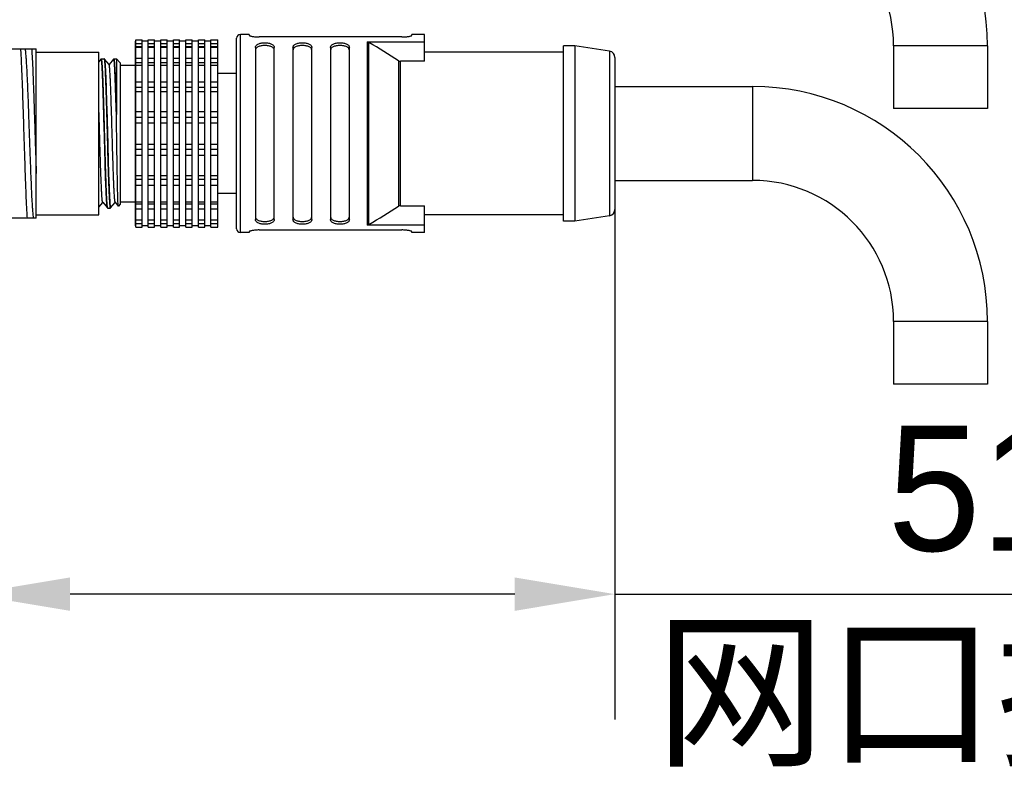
# Model space of a CAD drawing. Header units: millimetres. Extents: x 2664 to 2824, y 868 to 1048.
# Tile 5 of 10: x 2790 to 2810, y 933 to 948. Entities that reach past the tile are written whole.
import ezdxf

# ---------------------------------------------------------------- set-up
doc = ezdxf.new("R2010")
doc.units = ezdxf.units.MM
doc.header["$LTSCALE"] = 46.255
doc.header["$PDMODE"] = 3
doc.header["$PDSIZE"] = 8
doc.layers.get('0').update_dxf_attribs({"linetype": 'CONTINUOUS'})
doc.layers.get('Defpoints').update_dxf_attribs({"linetype": 'CONTINUOUS'})
doc.layers.add('00_COMPONENTS', color=7, linetype='CONTINUOUS')
doc.layers.add('51__DRAFT_DIMS', color=7, linetype='CONTINUOUS')
doc.styles.get("Standard").update_dxf_attribs({"font": '兰亭黑 GBK.TTF', "height": 2.5})
doc.dimstyles.new('DIMSTYLE_2', dxfattribs={"dimtxt": 3, "dimasz": 2, "dimexe": 2.5, "dimexo": 0.5, "dimgap": 0.75, "dimtad": 1, "dimlfac": 4, "dimdsep": 46, "dimtxsty": 'STANDARD', "dimblk": '_FILLED', "dimblk1": '_FILLED', "dimblk2": '_FILLED', "dimcen": 0.09, "dimclrd": 8, "dimclre": 8, "dimclrt": 256, "dimazin": 2, "dimtp": 0.2, "dimtm": 0.2, "dimtfac": 1, "dimtofl": 0, "dimtmove": 0, "dimatfit": 3, "dimldrblk": '_FILLED', "dimfxl": 1, "dimtolj": 1, "dimarcsym": 0})

# ---------------------------------------------------------------- blocks, each defined once
blk = doc.blocks.new('_FILLED')
at = {"color": 0, "linetype": 'ByBlock'}
blk.add_solid([(0, 0), (-1, 0.1667), (-1, -0.1667)], dxfattribs=at)
blk = doc.blocks.new('*D124')
at = {"color": 8, "lineweight": -2}
for p, q in [((2789.059, 946.358), (2789.059, 934.226)), ((2801.934, 946.358), (2801.934, 934.226)), ((2799.934, 936.726), (2791.059, 936.726)), ((2801.934, 936.726), (2814.802, 936.726))]:
    blk.add_line(p, q, dxfattribs=at)
at = {"layer": 'Defpoints', "color": 0}
for p in [(2789.059, 946.858), (2801.934, 946.858), (2789.059, 936.726)]:
    blk.add_point(p, dxfattribs=at)
at = {"color": 8, "linetype": 'ByBlock', "lineweight": -2, "xscale": 2, "yscale": 2, "zscale": 2, "rotation": 180}
blk.add_blockref('_FILLED', (2789.059, 936.726), dxfattribs=at)
at = {"color": 8, "linetype": 'ByBlock', "lineweight": -2, "xscale": 2, "yscale": 2, "zscale": 2}
blk.add_blockref('_FILLED', (2801.934, 936.726), dxfattribs=at)
at = {"insert": (2810.629, 938.824), "char_height": 2.5, "attachment_point": 5}
blk.add_mtext('\\A1;51.5', dxfattribs=at)

msp = doc.modelspace()

# ---------------------------------------------------------------- linework, layer by layer
at = {"layer": '00_COMPONENTS'}
for p, q in [((2792.3586, 947.7616), (2792.3586, 944.0786)), ((2792.3711, 947.7616), (2792.3586, 947.7616)), ((2792.3711, 944.0485), (2792.3711, 947.7918)), ((2792.3711, 947.7918), (2792.4961, 947.7918)), ((2792.3711, 947.7173), (2792.4961, 947.7173)), ((2792.4961, 944.0485), (2792.4961, 947.7918)), ((2792.6211, 947.7616), (2792.4961, 947.7616)), ((2792.6211, 944.0485), (2792.6211, 947.7918)), ((2792.6211, 947.7918), (2792.7461, 947.7918)), ((2792.6211, 947.7173), (2792.7461, 947.7173)), ((2792.7461, 944.0485), (2792.7461, 947.7918)), ((2792.8711, 947.7616), (2792.7461, 947.7616)), ((2792.8711, 944.0485), (2792.8711, 947.7918)), ((2792.8711, 947.7918), (2792.9961, 947.7918)), ((2792.8711, 947.7173), (2792.9961, 947.7173)), ((2792.9961, 944.0485), (2792.9961, 947.7918)), ((2793.1211, 947.7616), (2792.9961, 947.7616)), ((2793.1211, 944.0485), (2793.1211, 947.7918)), ((2793.1211, 947.7918), (2793.2461, 947.7918)), ((2793.1211, 947.7173), (2793.2461, 947.7173)), ((2793.2461, 944.0485), (2793.2461, 947.7918)), ((2793.3711, 947.7616), (2793.2461, 947.7616)), ((2793.3711, 944.0485), (2793.3711, 947.7918)), ((2793.3711, 947.7918), (2793.4961, 947.7918)), ((2793.3711, 947.7173), (2793.4961, 947.7173)), ((2793.4961, 944.0485), (2793.4961, 947.7918)), ((2793.6211, 947.7616), (2793.4961, 947.7616)), ((2793.6211, 944.0485), (2793.6211, 947.7918)), ((2793.6211, 947.7918), (2793.7461, 947.7918)), ((2793.6211, 947.7173), (2793.7461, 947.7173)), ((2793.7461, 944.0485), (2793.7461, 947.7918)), ((2793.8711, 947.7616), (2793.7461, 947.7616)), ((2793.8711, 944.0485), (2793.8711, 947.7918)), ((2793.8711, 947.7918), (2794.0086, 947.7918)), ((2793.8711, 947.7173), (2794.0086, 947.7173)), ((2794.0086, 944.0485), (2794.0086, 947.7918)), ((2794.3836, 944.0201), (2794.3836, 947.8201)), ((2794.4586, 943.9451), (2794.4586, 947.8951)), ((2794.6336, 947.8951), (2794.4586, 947.8951)), ((2794.6336, 947.8951), (2794.6336, 947.8808)), ((2797.6836, 947.8461), (2794.8336, 947.8461)), ((2796.9891, 947.7472), (2796.9891, 944.0931)), ((2796.9891, 947.7472), (2798.1336, 947.7472)), ((2797.0257, 944.1034), (2797.0257, 947.7368)), ((2797.8836, 947.8808), (2797.8836, 947.8951)), ((2798.1336, 947.8951), (2797.8836, 947.8951)), ((2798.1336, 947.3617), (2798.1336, 947.8951)), ((2789.8086, 947.6076), (2790.3836, 947.6077)), ((2790.3836, 944.2327), (2790.3836, 947.6077)), ((2790.3836, 947.5451), (2791.6336, 947.5451)), ((2791.6336, 944.2951), (2791.6336, 947.5451)), ((2792.4961, 947.6506), (2792.3711, 947.6506)), ((2792.3711, 947.6404), (2792.4961, 947.6404)), ((2792.7461, 947.6506), (2792.6211, 947.6506)), ((2792.6211, 947.6404), (2792.7461, 947.6404)), ((2792.9961, 947.6506), (2792.8711, 947.6506)), ((2792.8711, 947.6404), (2792.9961, 947.6404)), ((2793.2461, 947.6506), (2793.1211, 947.6506)), ((2793.1211, 947.6404), (2793.2461, 947.6404)), ((2793.4961, 947.6506), (2793.3711, 947.6506)), ((2793.3711, 947.6404), (2793.4961, 947.6404)), ((2793.7461, 947.6506), (2793.6211, 947.6506)), ((2793.6211, 947.6404), (2793.7461, 947.6404)), ((2794.0086, 947.6506), (2793.8711, 947.6506)), ((2793.8711, 947.6404), (2794.0086, 947.6404)), ((2794.7586, 947.6377), (2794.7586, 944.2026)), ((2795.1336, 944.2026), (2795.1336, 947.6377)), ((2795.5086, 947.6377), (2795.5086, 944.2026)), ((2795.8836, 944.2026), (2795.8836, 947.6377)), ((2796.2586, 947.6377), (2796.2586, 944.2026)), ((2796.6336, 944.2026), (2796.6336, 947.6377)), ((2800.9086, 947.5451), (2798.1336, 947.5451)), ((2800.9086, 944.1701), (2800.9086, 947.6701)), ((2801.1336, 947.6701), (2800.9086, 947.6701)), ((2801.1336, 947.6701), (2801.1336, 944.1701)), ((2801.8279, 947.5616), (2801.1336, 947.6701)), ((2801.8279, 947.5616), (2801.8279, 944.2786)), ((2807.4961, 947.6701), (2807.4961, 946.4201)), ((2809.3711, 947.6701), (2807.4961, 947.6701)), ((2809.3711, 947.6701), (2809.3711, 946.4201)), ((2791.6795, 947.4067), (2791.6336, 947.3521)), ((2791.6793, 947.4065), (2791.6802, 947.4074)), ((2791.6795, 947.4067), (2791.6793, 947.4064)), ((2791.6802, 947.4073), (2791.6795, 947.4067)), ((2791.6802, 947.4074), (2791.6809, 947.4076)), ((2791.6809, 947.4076), (2791.7422, 947.4076)), ((2791.7441, 947.406), (2791.7437, 947.4067)), ((2791.838, 947.2942), (2791.7438, 947.4064)), ((2791.7444, 947.4054), (2791.7441, 947.406)), ((2791.7457, 947.4023), (2791.7444, 947.4054)), ((2791.9283, 947.4053), (2791.8365, 947.296)), ((2791.9315, 947.4076), (2791.9836, 947.4076)), ((2791.9836, 947.4076), (2791.9837, 946.299)), ((2792.0586, 947.3326), (2791.9836, 947.4076)), ((2792.0586, 947.3326), (2792.0586, 944.5076)), ((2792.3711, 947.4261), (2792.4961, 947.4261)), ((2792.4961, 947.3308), (2792.3711, 947.3308)), ((2792.6211, 947.4261), (2792.7461, 947.4261)), ((2792.7461, 947.3308), (2792.6211, 947.3308)), ((2792.8711, 947.4261), (2792.9961, 947.4261)), ((2792.9961, 947.3308), (2792.8711, 947.3308)), ((2793.1211, 947.4261), (2793.2461, 947.4261)), ((2793.2461, 947.3308), (2793.1211, 947.3308)), ((2793.3711, 947.4261), (2793.4961, 947.4261)), ((2793.4961, 947.3308), (2793.3711, 947.3308)), ((2793.6211, 947.4261), (2793.7461, 947.4261)), ((2793.7461, 947.3308), (2793.6211, 947.3308)), ((2793.8711, 947.4261), (2794.0086, 947.4261)), ((2794.0086, 947.3308), (2793.8711, 947.3308)), ((2797.6166, 947.3725), (2797.6166, 944.4678)), ((2797.6532, 944.4786), (2797.6532, 947.3617)), ((2798.1336, 947.3617), (2797.6532, 947.3617)), ((2801.9336, 947.4381), (2801.9336, 944.4021)), ((2791.7048, 947.1326), (2791.7054, 947.1326)), ((2791.7668, 947.1326), (2791.7682, 947.1326)), ((2791.9549, 947.1326), (2791.956, 947.1326)), ((2792.0586, 947.2826), (2792.3586, 947.2826)), ((2792.3711, 947.2816), (2792.4961, 947.2816)), ((2792.6211, 947.2816), (2792.7461, 947.2816)), ((2792.8711, 947.2816), (2792.9961, 947.2816)), ((2793.1211, 947.2816), (2793.2461, 947.2816)), ((2793.3711, 947.2816), (2793.4961, 947.2816)), ((2793.6211, 947.2816), (2793.7461, 947.2816)), ((2793.8711, 947.2816), (2794.0086, 947.2816)), ((2794.3836, 947.1201), (2794.0086, 947.1201)), ((2792.3711, 946.9533), (2792.4961, 946.9533)), ((2792.6211, 946.9533), (2792.7461, 946.9533)), ((2792.8711, 946.9533), (2792.9961, 946.9533)), ((2793.1211, 946.9533), (2793.2461, 946.9533)), ((2793.3711, 946.9533), (2793.4961, 946.9533)), ((2793.6211, 946.9533), (2793.7461, 946.9533)), ((2793.8711, 946.9533), (2794.0086, 946.9533)), ((2792.4961, 946.8409), (2792.3711, 946.8409)), ((2792.3711, 946.7586), (2792.4961, 946.7586)), ((2792.7461, 946.8409), (2792.6211, 946.8409)), ((2792.6211, 946.7586), (2792.7461, 946.7586)), ((2792.9961, 946.8409), (2792.8711, 946.8409)), ((2792.8711, 946.7586), (2792.9961, 946.7586)), ((2793.2461, 946.8409), (2793.1211, 946.8409)), ((2793.1211, 946.7586), (2793.2461, 946.7586)), ((2793.4961, 946.8409), (2793.3711, 946.8409)), ((2793.3711, 946.7586), (2793.4961, 946.7586)), ((2793.7461, 946.8409), (2793.6211, 946.8409)), ((2793.6211, 946.7586), (2793.7461, 946.7586)), ((2794.0086, 946.8409), (2793.8711, 946.8409)), ((2793.8711, 946.7586), (2794.0086, 946.7586)), ((2801.9336, 946.8576), (2804.6836, 946.8576)), ((2804.6836, 946.8576), (2804.6836, 944.9826)), ((2791.9815, 946.3721), (2791.9789, 946.4551)), ((2791.9827, 946.3318), (2791.9815, 946.3721)), ((2791.9816, 946.3721), (2791.9827, 946.3318)), ((2791.9827, 946.3318), (2791.9837, 946.299)), ((2791.9837, 946.299), (2791.9827, 946.3318)), ((2792.3711, 946.3558), (2792.4961, 946.3558)), ((2792.6211, 946.3558), (2792.7461, 946.3558)), ((2792.8711, 946.3558), (2792.9961, 946.3558)), ((2793.1211, 946.3558), (2793.2461, 946.3558)), ((2793.3711, 946.3558), (2793.4961, 946.3558)), ((2793.6211, 946.3558), (2793.7461, 946.3558)), ((2793.8711, 946.3558), (2794.0086, 946.3558)), ((2809.3711, 946.4201), (2807.4961, 946.4201)), ((2791.9837, 946.2988), (2791.9837, 946.299)), ((2792.4961, 946.2399), (2792.3711, 946.2399)), ((2792.3711, 946.1344), (2792.4961, 946.1344)), ((2792.7461, 946.2399), (2792.6211, 946.2399)), ((2792.6211, 946.1344), (2792.7461, 946.1344)), ((2792.9961, 946.2399), (2792.8711, 946.2399)), ((2792.8711, 946.1344), (2792.9961, 946.1344)), ((2793.2461, 946.2399), (2793.1211, 946.2399)), ((2793.1211, 946.1344), (2793.2461, 946.1344)), ((2793.4961, 946.2399), (2793.3711, 946.2399)), ((2793.3711, 946.1344), (2793.4961, 946.1344)), ((2793.7461, 946.2399), (2793.6211, 946.2399)), ((2793.6211, 946.1344), (2793.7461, 946.1344)), ((2794.0086, 946.2399), (2793.8711, 946.2399)), ((2793.8711, 946.1344), (2794.0086, 946.1344)), ((2792.3711, 945.7058), (2792.4961, 945.7058)), ((2792.4961, 945.6004), (2792.3711, 945.6004)), ((2792.6211, 945.7058), (2792.7461, 945.7058)), ((2792.7461, 945.6004), (2792.6211, 945.6004)), ((2792.8711, 945.7058), (2792.9961, 945.7058)), ((2792.9961, 945.6004), (2792.8711, 945.6004)), ((2793.1211, 945.7058), (2793.2461, 945.7058)), ((2793.2461, 945.6004), (2793.1211, 945.6004)), ((2793.3711, 945.7058), (2793.4961, 945.7058)), ((2793.4961, 945.6004), (2793.3711, 945.6004)), ((2793.6211, 945.7058), (2793.7461, 945.7058)), ((2793.7461, 945.6004), (2793.6211, 945.6004)), ((2793.8711, 945.7058), (2794.0086, 945.7058)), ((2794.0086, 945.6004), (2793.8711, 945.6004)), ((2792.3711, 945.4844), (2792.4961, 945.4844)), ((2792.6211, 945.4844), (2792.7461, 945.4844)), ((2792.8711, 945.4844), (2792.9961, 945.4844)), ((2793.1211, 945.4844), (2793.2461, 945.4844)), ((2793.3711, 945.4844), (2793.4961, 945.4844)), ((2793.6211, 945.4844), (2793.7461, 945.4844)), ((2793.8711, 945.4844), (2794.0086, 945.4844)), ((2792.3711, 945.0817), (2792.4961, 945.0817)), ((2792.4961, 944.9994), (2792.3711, 944.9994)), ((2792.6211, 945.0817), (2792.7461, 945.0817)), ((2792.7461, 944.9994), (2792.6211, 944.9994)), ((2792.8711, 945.0817), (2792.9961, 945.0817)), ((2792.9961, 944.9994), (2792.8711, 944.9994)), ((2793.1211, 945.0817), (2793.2461, 945.0817)), ((2793.2461, 944.9994), (2793.1211, 944.9994)), ((2793.3711, 945.0817), (2793.4961, 945.0817)), ((2793.4961, 944.9994), (2793.3711, 944.9994)), ((2793.6211, 945.0817), (2793.7461, 945.0817)), ((2793.7461, 944.9994), (2793.6211, 944.9994)), ((2793.8711, 945.0817), (2794.0086, 945.0817)), ((2794.0086, 944.9994), (2793.8711, 944.9994)), ((2801.9336, 944.9826), (2804.6836, 944.9826)), ((2792.3711, 944.887), (2792.4961, 944.887)), ((2792.6211, 944.887), (2792.7461, 944.887)), ((2792.8711, 944.887), (2792.9961, 944.887)), ((2793.1211, 944.887), (2793.2461, 944.887)), ((2793.3711, 944.887), (2793.4961, 944.887)), ((2793.6211, 944.887), (2793.7461, 944.887)), ((2793.8711, 944.887), (2794.0086, 944.887)), ((2791.7811, 944.7076), (2791.7817, 944.7076)), ((2791.8425, 944.7076), (2791.8448, 944.7076)), ((2792.3711, 944.5586), (2792.4961, 944.5586)), ((2792.6211, 944.5586), (2792.7461, 944.5586)), ((2792.8711, 944.5586), (2792.9961, 944.5586)), ((2793.1211, 944.5586), (2793.2461, 944.5586)), ((2793.3711, 944.5586), (2793.4961, 944.5586)), ((2793.6211, 944.5586), (2793.7461, 944.5586)), ((2793.8711, 944.5586), (2794.0086, 944.5586)), ((2794.3836, 944.7201), (2794.0086, 944.7201)), ((2791.6336, 944.4516), (2791.7115, 944.5443)), ((2791.71, 944.5461), (2791.8033, 944.4349)), ((2791.8059, 944.4326), (2791.867, 944.4326)), ((2791.8514, 944.5453), (2791.8513, 944.5464)), ((2791.8528, 944.5466), (2791.8529, 944.5454)), ((2791.864, 944.4368), (2791.8627, 944.4411)), ((2791.8627, 944.4411), (2791.8639, 944.4371)), ((2791.868, 944.4331), (2791.8687, 944.4338)), ((2791.8687, 944.4338), (2791.9615, 944.5443)), ((2791.96, 944.5461), (2792.0222, 944.472)), ((2792.0586, 944.5076), (2792.023, 944.4719)), ((2792.0586, 944.5576), (2792.3586, 944.5576)), ((2792.4961, 944.5094), (2792.3711, 944.5094)), ((2792.3711, 944.4141), (2792.4961, 944.4141)), ((2792.7461, 944.5094), (2792.6211, 944.5094)), ((2792.6211, 944.4141), (2792.7461, 944.4141)), ((2792.9961, 944.5094), (2792.8711, 944.5094)), ((2792.8711, 944.4141), (2792.9961, 944.4141)), ((2793.2461, 944.5094), (2793.1211, 944.5094)), ((2793.1211, 944.4141), (2793.2461, 944.4141)), ((2793.4961, 944.5094), (2793.3711, 944.5094)), ((2793.3711, 944.4141), (2793.4961, 944.4141)), ((2793.7461, 944.5094), (2793.6211, 944.5094)), ((2793.6211, 944.4141), (2793.7461, 944.4141)), ((2794.0086, 944.5094), (2793.8711, 944.5094)), ((2793.8711, 944.4141), (2794.0086, 944.4141)), ((2797.6532, 944.4786), (2798.1336, 944.4786)), ((2798.1336, 943.9451), (2798.1336, 944.4786)), ((2790.3837, 944.2326), (2789.8086, 944.2327)), ((2790.3836, 944.2951), (2791.6336, 944.2951)), ((2792.3711, 944.1998), (2792.4961, 944.1998)), ((2792.4961, 944.1897), (2792.3711, 944.1897)), ((2792.6211, 944.1998), (2792.7461, 944.1998)), ((2792.7461, 944.1897), (2792.6211, 944.1897)), ((2792.8711, 944.1998), (2792.9961, 944.1998)), ((2792.9961, 944.1897), (2792.8711, 944.1897)), ((2793.1211, 944.1998), (2793.2461, 944.1998)), ((2793.2461, 944.1897), (2793.1211, 944.1897)), ((2793.3711, 944.1998), (2793.4961, 944.1998)), ((2793.4961, 944.1897), (2793.3711, 944.1897)), ((2793.6211, 944.1998), (2793.7461, 944.1998)), ((2793.7461, 944.1897), (2793.6211, 944.1897)), ((2793.8711, 944.1998), (2794.0086, 944.1998)), ((2794.0086, 944.1897), (2793.8711, 944.1897)), ((2800.9086, 944.2951), (2798.1336, 944.2951)), ((2801.1336, 944.1701), (2800.9086, 944.1701)), ((2801.8279, 944.2786), (2801.1336, 944.1701)), ((2792.3711, 944.0786), (2792.3586, 944.0786)), ((2792.3711, 944.1229), (2792.4961, 944.1229)), ((2792.3711, 944.0485), (2792.4961, 944.0485)), ((2792.6211, 944.0786), (2792.4961, 944.0786)), ((2792.6211, 944.1229), (2792.7461, 944.1229)), ((2792.6211, 944.0485), (2792.7461, 944.0485)), ((2792.8711, 944.0786), (2792.7461, 944.0786)), ((2792.8711, 944.1229), (2792.9961, 944.1229)), ((2792.8711, 944.0485), (2792.9961, 944.0485)), ((2793.1211, 944.0786), (2792.9961, 944.0786)), ((2793.1211, 944.1229), (2793.2461, 944.1229)), ((2793.1211, 944.0485), (2793.2461, 944.0485)), ((2793.3711, 944.0786), (2793.2461, 944.0786)), ((2793.3711, 944.1229), (2793.4961, 944.1229)), ((2793.3711, 944.0485), (2793.4961, 944.0485)), ((2793.6211, 944.0786), (2793.4961, 944.0786)), ((2793.6211, 944.1229), (2793.7461, 944.1229)), ((2793.6211, 944.0485), (2793.7461, 944.0485)), ((2793.8711, 944.0786), (2793.7461, 944.0786)), ((2793.8711, 944.1229), (2794.0086, 944.1229)), ((2793.8711, 944.0485), (2794.0086, 944.0485)), ((2794.8336, 943.9942), (2797.6836, 943.9942)), ((2798.1336, 944.0931), (2796.9891, 944.0931)), ((2794.6336, 943.9451), (2794.4586, 943.9451)), ((2794.6336, 943.9595), (2794.6336, 943.9451)), ((2797.8836, 943.9451), (2797.8836, 943.9595)), ((2798.1336, 943.9451), (2797.8836, 943.9451)), ((2807.4961, 942.1701), (2807.4961, 940.9201)), ((2809.3711, 942.1701), (2807.4961, 942.1701)), ((2809.3711, 942.1701), (2809.3711, 940.9201)), ((2809.3711, 940.9201), (2807.4961, 940.9201))]:
    msp.add_line(p, q, dxfattribs=at)
for centre, radius, start, end in [((2804.6836, 947.6701), 4.6875, 0, 90), ((2804.6836, 947.6701), 2.8125, 0, 90), ((2794.4586, 947.8201), 0.075, 90, 180), ((2776.6985, 914.1138), 39.29, 57.83204, 58.84435), ((2801.8086, 947.4381), 0.125, 0, 81.11934), ((2791.5379, 947.352), 0.214, 10.14961, 10.64444), ((2791.5561, 947.3555), 0.1954, 10.07913, 10.62777), ((2804.6836, 942.1701), 4.6875, 0, 90), ((2804.6836, 942.1701), 2.8125, 0, 90), ((2791.9449, 944.4618), 0.0847, 192.88824, 194.08886), ((2791.9347, 944.4592), 0.0742, 192.69518, 194.08903), ((2776.6985, 977.7264), 39.29, 301.15565, 302.16796), ((2801.8086, 944.4021), 0.125, 278.88066, 0), ((2794.4586, 944.0201), 0.075, 180, 270)]:
    msp.add_arc(centre, radius, start, end, dxfattribs=at)
for points, knots in [([(2794.6336, 947.8808), (2794.6336, 947.8787), (2794.6373, 947.8755), (2794.6426, 947.8726), (2794.6525, 947.8683), (2794.669, 947.8634), (2794.6936, 947.8579), (2794.7234, 947.853), (2794.7706, 947.8477), (2794.808, 947.8461), (2794.8336, 947.8461)], [0, 0, 0, 0, 0.0310029, 0.0576716, 0.0924689, 0.1859421, 0.3089693, 0.4574994, 0.6263951, 1, 1, 1, 1]), ([(2794.7586, 947.6377), (2794.7586, 947.6441), (2794.7608, 947.6573), (2794.7709, 947.6756), (2794.7875, 947.6919), (2794.82, 947.7116), (2794.874, 947.7274), (2794.9461, 947.7335), (2795.0182, 947.7274), (2795.0723, 947.7116), (2795.1048, 947.6919), (2795.1214, 947.6756), (2795.1315, 947.6573), (2795.1336, 947.6441), (2795.1336, 947.6377)], [0, 0, 0, 0, 0.0418895, 0.0858777, 0.1354211, 0.1929077, 0.3338563, 0.4999979, 0.6661397, 0.8070876, 0.8645763, 0.9141089, 0.958107, 1, 1, 1, 1]), ([(2795.5086, 947.6377), (2795.5086, 947.6441), (2795.5108, 947.6573), (2795.5209, 947.6756), (2795.5375, 947.6919), (2795.57, 947.7116), (2795.624, 947.7274), (2795.6961, 947.7335), (2795.7682, 947.7274), (2795.8223, 947.7116), (2795.8548, 947.6919), (2795.8714, 947.6756), (2795.8815, 947.6573), (2795.8836, 947.6441), (2795.8836, 947.6377)], [0, 0, 0, 0, 0.0418964, 0.0858904, 0.1354217, 0.1929109, 0.3338581, 0.4999988, 0.6661398, 0.8070877, 0.8645775, 0.9141097, 0.9581034, 1, 1, 1, 1]), ([(2796.2586, 947.6377), (2796.2586, 947.6441), (2796.2608, 947.6573), (2796.2709, 947.6756), (2796.2875, 947.6919), (2796.32, 947.7116), (2796.374, 947.7274), (2796.4461, 947.7335), (2796.5182, 947.7274), (2796.5723, 947.7116), (2796.6048, 947.6919), (2796.6214, 947.6756), (2796.6315, 947.6573), (2796.6336, 947.6441), (2796.6336, 947.6377)], [0, 0, 0, 0, 0.0418964, 0.0858904, 0.1354217, 0.1929109, 0.3338581, 0.4999988, 0.6661398, 0.8070877, 0.8645775, 0.9141097, 0.9581034, 1, 1, 1, 1]), ([(2797.6836, 947.8461), (2797.7093, 947.8461), (2797.7466, 947.8476), (2797.7938, 947.853), (2797.8237, 947.8579), (2797.8483, 947.8634), (2797.8647, 947.8683), (2797.8747, 947.8726), (2797.88, 947.8755), (2797.8836, 947.8787), (2797.8836, 947.8808)], [0, 0, 0, 0, 0.3736062, 0.5425027, 0.6910329, 0.8140614, 0.9075311, 0.9423333, 0.9690094, 1, 1, 1, 1]), ([(2790.2065, 944.2327), (2790.1997, 944.332), (2790.188, 944.5653), (2790.1725, 944.9569), (2790.1569, 945.42), (2790.1412, 945.9202), (2790.1255, 946.4204), (2790.1099, 946.8835), (2790.0963, 947.2301), (2790.0849, 947.4634), (2790.0791, 947.5628), (2790.076, 947.6077)], [0, 0, 0, 0, 0.0884626, 0.2074262, 0.3480845, 0.5000092, 0.6519327, 0.792587, 0.9115443, 0.9600524, 1, 1, 1, 1]), ([(2790.3331, 944.2327), (2790.3309, 944.2433), (2790.3271, 944.2688), (2790.3221, 944.3134), (2790.317, 944.3701), (2790.3095, 944.469), (2790.3006, 944.6193), (2790.2907, 944.8284), (2790.2804, 945.0708), (2790.27, 945.3391), (2790.2599, 945.6252), (2790.2496, 945.9203), (2790.2391, 946.2153), (2790.229, 946.5014), (2790.2188, 946.7697), (2790.2084, 947.012), (2790.1984, 947.2211), (2790.1896, 947.3714), (2790.1821, 947.4703), (2790.177, 947.5271), (2790.1719, 947.5716), (2790.1682, 947.597), (2790.166, 947.6076)], [0, 0, 0, 0, 0.0096068, 0.0229048, 0.0398005, 0.0601905, 0.1108805, 0.1734744, 0.2459733, 0.3262187, 0.4117899, 0.5000403, 0.5882915, 0.673833, 0.7540876, 0.826626, 0.8891397, 0.9398252, 0.9602532, 0.9771805, 0.9904565, 1, 1, 1, 1]), ([(2790.2927, 947.6077), (2790.2973, 947.5423), (2790.3055, 947.3934), (2790.316, 947.1459), (2790.3276, 946.854), (2790.3387, 946.5281), (2790.3495, 946.1801), (2790.3611, 945.8227), (2790.3722, 945.4688), (2790.3796, 945.2355), (2790.3836, 945.1217)], [0, 0, 0, 0, 0.0790378, 0.1798196, 0.2987067, 0.4313856, 0.5730453, 0.7185457, 0.8626065, 1, 1, 1, 1]), ([(2795.1336, 947.5799), (2795.1336, 947.5865), (2795.1315, 947.6), (2795.1215, 947.619), (2795.105, 947.6358), (2795.0727, 947.6562), (2795.0185, 947.6726), (2794.9461, 947.6789), (2794.8738, 947.6726), (2794.8196, 947.6562), (2794.7873, 947.6358), (2794.7707, 947.619), (2794.7608, 947.6), (2794.7586, 947.5865), (2794.7586, 947.5799)], [0, 0, 0, 0, 0.0427259, 0.0873122, 0.1370956, 0.1945016, 0.3347331, 0.499998, 0.6652629, 0.8054934, 0.8629014, 0.912675, 0.957269, 1, 1, 1, 1]), ([(2795.8836, 947.5799), (2795.8836, 947.5865), (2795.8815, 947.6), (2795.8715, 947.619), (2795.855, 947.6358), (2795.8227, 947.6562), (2795.7685, 947.6726), (2795.6961, 947.6789), (2795.6238, 947.6726), (2795.5696, 947.6562), (2795.5373, 947.6358), (2795.5208, 947.619), (2795.5108, 947.6), (2795.5086, 947.5865), (2795.5086, 947.5799)], [0, 0, 0, 0, 0.0427374, 0.0873238, 0.1370965, 0.1945123, 0.3347377, 0.5000011, 0.6652638, 0.805492, 0.8629091, 0.9126674, 0.9572605, 1, 1, 1, 1]), ([(2796.6336, 947.5799), (2796.6336, 947.5865), (2796.6315, 947.6), (2796.6215, 947.619), (2796.605, 947.6358), (2796.5727, 947.6562), (2796.5185, 947.6726), (2796.4461, 947.6789), (2796.3738, 947.6726), (2796.3196, 947.6562), (2796.2873, 947.6358), (2796.2708, 947.619), (2796.2608, 947.6), (2796.2586, 947.5865), (2796.2586, 947.5799)], [0, 0, 0, 0, 0.0427374, 0.0873238, 0.1370965, 0.1945123, 0.3347377, 0.5000011, 0.6652638, 0.805492, 0.8629091, 0.9126674, 0.9572605, 1, 1, 1, 1]), ([(2791.6825, 947.4057), (2791.6822, 947.4062), (2791.6818, 947.4073), (2791.6805, 947.4075), (2791.6802, 947.4073)], [0, 0, 0, 0, 0.6207727, 1, 1, 1, 1]), ([(2791.6809, 947.4076), (2791.6816, 947.4076), (2791.6833, 947.4056), (2791.6839, 947.4037), (2791.6843, 947.4023)], [0, 0, 0, 0, 0.3342444, 1, 1, 1, 1]), ([(2791.7905, 944.5454), (2791.7879, 944.5839), (2791.7827, 944.673), (2791.7754, 944.8229), (2791.7685, 945.0037), (2791.7623, 945.2104), (2791.7563, 945.4373), (2791.7499, 945.6781), (2791.7429, 945.9258), (2791.7358, 946.1734), (2791.7291, 946.4139), (2791.7229, 946.6404), (2791.7168, 946.8463), (2791.7109, 947.0021), (2791.7059, 947.1119), (2791.7024, 947.1818), (2791.6989, 947.2427), (2791.6955, 947.2944), (2791.6923, 947.3366), (2791.6896, 947.3655), (2791.6873, 947.3836), (2791.6858, 947.3933), (2791.6843, 947.4004), (2791.6832, 947.4043), (2791.6825, 947.4057)], [0, 0, 0, 0, 0.0404781, 0.0934521, 0.1572527, 0.2301254, 0.3101281, 0.3950941, 0.4825113, 0.5698341, 0.6546465, 0.7345799, 0.8072944, 0.8704917, 0.8979445, 0.9224245, 0.9437986, 0.9619431, 0.976726, 0.9880532, 0.9923916, 0.9958296, 0.9983628, 1, 1, 1, 1]), ([(2791.6843, 947.4023), (2791.686, 947.3973), (2791.6884, 947.3835), (2791.6915, 947.3578), (2791.6947, 947.3221), (2791.6979, 947.2767), (2791.7011, 947.222), (2791.7057, 947.1313), (2791.7112, 946.9978), (2791.7176, 946.8162), (2791.7242, 946.6097), (2791.7308, 946.3842), (2791.7374, 946.1458), (2791.744, 945.9012), (2791.7524, 945.582), (2791.7624, 945.2172), (2791.7738, 944.8852), (2791.7833, 944.6702), (2791.788, 944.5831), (2791.7905, 944.5453)], [0, 0, 0, 0, 0.0055674, 0.014641, 0.0271872, 0.0431292, 0.0623614, 0.084753, 0.1383781, 0.2025278, 0.2754299, 0.3550681, 0.4392397, 0.525616, 0.6118069, 0.7741658, 0.9084783, 0.9603409, 1, 1, 1, 1]), ([(2791.7437, 947.4067), (2791.7436, 947.4068), (2791.7432, 947.4073), (2791.7426, 947.4076), (2791.7422, 947.4076)], [0, 0, 0, 0, 0.3133857, 1, 1, 1, 1]), ([(2791.7445, 947.4053), (2791.7453, 947.4037), (2791.7467, 947.3991), (2791.7477, 947.3944), (2791.7482, 947.3915)], [0, 0, 0, 0, 0.3830052, 1, 1, 1, 1]), ([(2791.7486, 947.3897), (2791.75, 947.3819), (2791.7525, 947.363), (2791.7578, 947.3128), (2791.7638, 947.2276), (2791.7698, 947.1004), (2791.7754, 946.9426), (2791.781, 946.7582), (2791.7872, 946.5517), (2791.7946, 946.3284), (2791.802, 946.0943), (2791.8086, 945.8557), (2791.8156, 945.5464), (2791.8234, 945.1944), (2791.8371, 944.8747), (2791.8467, 944.6676), (2791.8508, 944.5833), (2791.8528, 944.5466)], [0, 0, 0, 0, 0.0083709, 0.0201083, 0.0532355, 0.0983878, 0.1543278, 0.2196806, 0.2929285, 0.372197, 0.4552287, 0.5398275, 0.6238442, 0.7814401, 0.9109895, 0.9612105, 1, 1, 1, 1]), ([(2791.8513, 944.5464), (2791.8488, 944.5831), (2791.8442, 944.6675), (2791.8352, 944.8751), (2791.8244, 945.1955), (2791.8122, 945.6279), (2791.8024, 946.0157), (2791.7939, 946.3293), (2791.7873, 946.5524), (2791.7807, 946.759), (2791.7744, 946.9437), (2791.7683, 947.1015), (2791.7623, 947.2284), (2791.7571, 947.3132), (2791.7524, 947.3631), (2791.7499, 947.3819), (2791.7486, 947.3897)], [0, 0, 0, 0, 0.0387383, 0.0890952, 0.2191481, 0.3766495, 0.5452208, 0.628173, 0.7073273, 0.7806119, 0.8461089, 0.902105, 0.9471389, 0.9800438, 0.9916762, 1, 1, 1, 1]), ([(2791.9322, 947.4042), (2791.932, 947.4046), (2791.9314, 947.4055), (2791.9301, 947.4064), (2791.9294, 947.4061)], [0, 0, 0, 0, 0.3535023, 1, 1, 1, 1]), ([(2791.9297, 947.4061), (2791.9298, 947.4063), (2791.9302, 947.407), (2791.9309, 947.4076), (2791.9315, 947.4076)], [0, 0, 0, 0, 0.3347525, 1, 1, 1, 1]), ([(2791.9315, 947.4076), (2791.9321, 947.4076), (2791.9336, 947.4059), (2791.9349, 947.4024), (2791.9364, 947.3965), (2791.9387, 947.3843), (2791.9414, 947.3632), (2791.9444, 947.3313), (2791.9475, 947.2906), (2791.9506, 947.2414), (2791.9536, 947.184), (2791.9567, 947.1187), (2791.9598, 947.0459), (2791.964, 946.9354), (2791.9692, 946.7823), (2791.9754, 946.5836), (2791.9795, 946.4444), (2791.9816, 946.3721)], [0, 0, 0, 0, 0.0018725, 0.0055371, 0.0113007, 0.0192214, 0.0415652, 0.0725132, 0.1118987, 0.1594892, 0.2149961, 0.2780789, 0.3483481, 0.4253693, 0.5977192, 0.790858, 1, 1, 1, 1]), ([(2791.9626, 946.9204), (2791.9614, 946.9544), (2791.9591, 947.019), (2791.9558, 947.1106), (2791.9526, 947.191), (2791.9494, 947.2593), (2791.9458, 947.3149), (2791.9423, 947.3528), (2791.9391, 947.3763), (2791.937, 947.3888), (2791.9348, 947.3977), (2791.9332, 947.4025), (2791.9322, 947.4042)], [0, 0, 0, 0, 0.2103891, 0.3996206, 0.5659266, 0.7075339, 0.8226589, 0.9098717, 0.9429247, 0.9689179, 0.9878883, 1, 1, 1, 1]), ([(2791.96, 944.5461), (2791.9591, 944.5472), (2791.9576, 944.5509), (2791.9558, 944.558), (2791.954, 944.5683), (2791.9521, 944.5816), (2791.9503, 944.598), (2791.9478, 944.6259), (2791.9448, 944.6682), (2791.9413, 944.7274), (2791.9375, 944.7977), (2791.9337, 944.8782), (2791.9298, 944.9683), (2791.9258, 945.0671), (2791.9204, 945.2137), (2791.9138, 945.4114), (2791.9065, 945.6609), (2791.8997, 945.9199), (2791.8921, 946.1788), (2791.8843, 946.4283), (2791.8776, 946.6261), (2791.8723, 946.7727), (2791.8685, 946.8716), (2791.8649, 946.9617), (2791.8615, 947.0423), (2791.8579, 947.1126), (2791.8542, 947.1718), (2791.8509, 947.2141), (2791.8481, 947.242), (2791.8462, 947.2585), (2791.8442, 947.2718), (2791.8423, 947.2822), (2791.8404, 947.2893), (2791.839, 947.293), (2791.838, 947.2942)], [0, 0, 0, 0, 0.0015914, 0.0042543, 0.008036, 0.0129322, 0.0189312, 0.0260294, 0.0434708, 0.0650968, 0.0907144, 0.1200969, 0.1529647, 0.1889999, 0.2279107, 0.3128269, 0.4046075, 0.499886, 0.5951657, 0.6869635, 0.7718963, 0.8108205, 0.8468781, 0.8797554, 0.9091404, 0.934767, 0.9564135, 0.9738635, 0.9809734, 0.9869947, 0.9919142, 0.9957159, 0.9983962, 1, 1, 1, 1]), ([(2791.9789, 946.4551), (2791.9775, 946.4971), (2791.9723, 946.6521), (2791.9667, 946.8072), (2791.9626, 946.9204)], [0, 0, 0, 0, 0.2703767, 1, 1, 1, 1]), ([(2791.71, 944.5461), (2791.7088, 944.5476), (2791.707, 944.5531), (2791.7047, 944.5634), (2791.7024, 944.5788), (2791.7002, 944.599), (2791.698, 944.624), (2791.6958, 944.6536), (2791.6936, 944.6879), (2791.6904, 944.7424), (2791.6864, 944.8209), (2791.6815, 944.9268), (2791.6766, 945.047), (2791.6716, 945.1799), (2791.6667, 945.3235), (2791.6619, 945.4758), (2791.6573, 945.6345), (2791.6515, 945.8522), (2791.6439, 946.1229), (2791.6371, 946.3391), (2791.6336, 946.4452)], [0, 0, 0, 0, 0.0031308, 0.0087455, 0.0169134, 0.0276032, 0.0408004, 0.0564699, 0.0745406, 0.0949699, 0.1425621, 0.1985826, 0.2621608, 0.3324402, 0.4083709, 0.4888594, 0.5727511, 0.6588313, 0.8325496, 1, 1, 1, 1]), ([(2792.0146, 944.5739), (2792.0131, 944.6137), (2792.0104, 944.7065), (2792.0047, 944.9388), (2791.9997, 945.2129), (2791.9947, 945.5201), (2791.9901, 945.863), (2791.9864, 946.1241), (2791.9837, 946.2991)], [0, 0, 0, 0, 0.069114, 0.1615691, 0.4038559, 0.5458572, 0.6957801, 1, 1, 1, 1]), ([(2792.0222, 944.472), (2792.0216, 944.4727), (2792.021, 944.4757), (2792.02, 944.4811), (2792.0191, 944.4897), (2792.0181, 944.501), (2792.0172, 944.5153), (2792.0159, 944.5399), (2792.0151, 944.5598), (2792.0146, 944.5739)], [0, 0, 0, 0, 0.0277647, 0.0830521, 0.1664791, 0.2780093, 0.4173898, 0.5844042, 1, 1, 1, 1]), ([(2791.8033, 944.4349), (2791.8025, 944.4359), (2791.8013, 944.4393), (2791.7998, 944.4457), (2791.7983, 944.4552), (2791.7968, 944.4675), (2791.7952, 944.4828), (2791.793, 944.5091), (2791.7915, 944.5303), (2791.7905, 944.5454)], [0, 0, 0, 0, 0.0343617, 0.0936755, 0.1789963, 0.290561, 0.4284559, 0.5927975, 1, 1, 1, 1]), ([(2791.7905, 944.5453), (2791.7914, 944.5318), (2791.7931, 944.5076), (2791.796, 944.4759), (2791.799, 944.4532), (2791.8012, 944.4411), (2791.8028, 944.4368)], [0, 0, 0, 0, 0.3726784, 0.664437, 0.8736878, 1, 1, 1, 1]), ([(2791.8028, 944.4368), (2791.8032, 944.4357), (2791.8038, 944.4341), (2791.8052, 944.4326), (2791.8059, 944.4326)], [0, 0, 0, 0, 0.6517227, 1, 1, 1, 1]), ([(2791.8623, 944.4429), (2791.8611, 944.448), (2791.8591, 944.4605), (2791.8551, 944.4947), (2791.8529, 944.5237), (2791.8514, 944.5453)], [0, 0, 0, 0, 0.1518893, 0.3697136, 1, 1, 1, 1]), ([(2791.8529, 944.5454), (2791.8541, 944.5238), (2791.8558, 944.4947), (2791.8593, 944.4606), (2791.8611, 944.448), (2791.8623, 944.4429)], [0, 0, 0, 0, 0.6297854, 0.8480361, 1, 1, 1, 1]), ([(2791.867, 944.4326), (2791.8664, 944.4326), (2791.8649, 944.4341), (2791.8644, 944.4357), (2791.864, 944.4368)], [0, 0, 0, 0, 0.3451526, 1, 1, 1, 1]), ([(2792.023, 944.4719), (2792.0229, 944.4718), (2792.0226, 944.4717), (2792.0223, 944.4719), (2792.0222, 944.472)], [0, 0, 0, 0, 0.479202, 1, 1, 1, 1]), ([(2794.7586, 944.2603), (2794.7586, 944.2537), (2794.7608, 944.2402), (2794.7707, 944.2213), (2794.7873, 944.2045), (2794.8099, 944.1901), (2794.8382, 944.1785), (2794.8837, 944.1668), (2794.9462, 944.1614), (2795.0185, 944.1677), (2795.0727, 944.184), (2795.105, 944.2045), (2795.1215, 944.2213), (2795.1315, 944.2402), (2795.1336, 944.2537), (2795.1336, 944.2603)], [0, 0, 0, 0, 0.0427097, 0.0872942, 0.137044, 0.1944382, 0.2605424, 0.3349612, 0.5001694, 0.6653774, 0.8055594, 0.8629487, 0.9127079, 0.9572822, 1, 1, 1, 1]), ([(2795.1336, 944.2026), (2795.1336, 944.1962), (2795.1315, 944.183), (2795.1214, 944.1646), (2795.1048, 944.1484), (2795.0723, 944.1286), (2795.0182, 944.1129), (2794.9461, 944.1068), (2794.874, 944.1129), (2794.82, 944.1286), (2794.7875, 944.1484), (2794.7709, 944.1646), (2794.7608, 944.183), (2794.7586, 944.1962), (2794.7586, 944.2026)], [0, 0, 0, 0, 0.0418895, 0.0858777, 0.1354211, 0.1929077, 0.3338563, 0.4999979, 0.6661397, 0.8070876, 0.8645763, 0.9141089, 0.958107, 1, 1, 1, 1]), ([(2795.5086, 944.2603), (2795.5086, 944.2537), (2795.5108, 944.2402), (2795.5207, 944.2213), (2795.5373, 944.2045), (2795.5696, 944.184), (2795.6238, 944.1677), (2795.6961, 944.1614), (2795.7585, 944.1668), (2795.8041, 944.1786), (2795.8324, 944.1901), (2795.855, 944.2045), (2795.8715, 944.2213), (2795.8815, 944.2402), (2795.8836, 944.2537), (2795.8836, 944.2603)], [0, 0, 0, 0, 0.0427218, 0.0872962, 0.1370515, 0.194439, 0.3346241, 0.4998316, 0.6650426, 0.7394459, 0.8055683, 0.8629456, 0.9127123, 0.9572743, 1, 1, 1, 1]), ([(2795.8836, 944.2026), (2795.8836, 944.1962), (2795.8815, 944.183), (2795.8714, 944.1646), (2795.8548, 944.1484), (2795.8223, 944.1286), (2795.7682, 944.1129), (2795.6961, 944.1068), (2795.624, 944.1129), (2795.57, 944.1286), (2795.5375, 944.1484), (2795.5209, 944.1646), (2795.5108, 944.183), (2795.5086, 944.1962), (2795.5086, 944.2026)], [0, 0, 0, 0, 0.0418964, 0.0858904, 0.1354217, 0.1929109, 0.3338581, 0.4999988, 0.6661398, 0.8070877, 0.8645775, 0.9141097, 0.9581034, 1, 1, 1, 1]), ([(2796.2586, 944.2603), (2796.2586, 944.2537), (2796.2608, 944.2402), (2796.2707, 944.2213), (2796.2873, 944.2045), (2796.3196, 944.184), (2796.3738, 944.1677), (2796.4461, 944.1614), (2796.5085, 944.1668), (2796.5541, 944.1786), (2796.5824, 944.1901), (2796.605, 944.2045), (2796.6215, 944.2213), (2796.6315, 944.2402), (2796.6336, 944.2537), (2796.6336, 944.2603)], [0, 0, 0, 0, 0.0427218, 0.0872962, 0.1370515, 0.194439, 0.3346241, 0.4998316, 0.6650426, 0.7394459, 0.8055683, 0.8629456, 0.9127123, 0.9572743, 1, 1, 1, 1]), ([(2796.6336, 944.2026), (2796.6336, 944.1962), (2796.6315, 944.183), (2796.6214, 944.1646), (2796.6048, 944.1484), (2796.5723, 944.1286), (2796.5182, 944.1129), (2796.4461, 944.1068), (2796.374, 944.1129), (2796.32, 944.1286), (2796.2875, 944.1484), (2796.2709, 944.1646), (2796.2608, 944.183), (2796.2586, 944.1962), (2796.2586, 944.2026)], [0, 0, 0, 0, 0.0418964, 0.0858904, 0.1354217, 0.1929109, 0.3338581, 0.4999988, 0.6661398, 0.8070877, 0.8645775, 0.9141097, 0.9581034, 1, 1, 1, 1]), ([(2794.8336, 943.9942), (2794.808, 943.9942), (2794.7706, 943.9926), (2794.7234, 943.9872), (2794.6936, 943.9824), (2794.669, 943.9769), (2794.6525, 943.9719), (2794.6426, 943.9677), (2794.6373, 943.9647), (2794.6336, 943.9616), (2794.6336, 943.9595)], [0, 0, 0, 0, 0.3736062, 0.5425027, 0.6910329, 0.8140614, 0.9075311, 0.9423333, 0.9690094, 1, 1, 1, 1]), ([(2797.8836, 943.9595), (2797.8836, 943.9616), (2797.88, 943.9647), (2797.8747, 943.9677), (2797.8647, 943.9719), (2797.8483, 943.9769), (2797.8237, 943.9824), (2797.7938, 943.9872), (2797.7466, 943.9926), (2797.7093, 943.9942), (2797.6836, 943.9942)], [0, 0, 0, 0, 0.0310029, 0.0576716, 0.0924689, 0.1859421, 0.3089693, 0.4574994, 0.6263951, 1, 1, 1, 1])]:
    msp.add_open_spline(points, degree=3, knots=knots, dxfattribs=at)
for points in [[(2796.9891, 947.7472), (2797.0018, 947.7472), (2797.0149, 947.7434), (2797.0257, 947.7368)], [(2791.9294, 947.4061), (2791.929, 947.406), (2791.9286, 947.4057), (2791.9283, 947.4053)], [(2797.6166, 947.3725), (2797.6273, 947.3657), (2797.6405, 947.3617), (2797.6532, 947.3617)], [(2797.6532, 944.4786), (2797.6405, 944.4786), (2797.6273, 944.4746), (2797.6166, 944.4678)], [(2797.0257, 944.1034), (2797.0149, 944.0968), (2797.0018, 944.0931), (2796.9891, 944.0931)]]:
    msp.add_open_spline(points, degree=3, dxfattribs=at)

# ---------------------------------------------------------------- texts
at = {"layer": '51__DRAFT_DIMS', "insert": (2802.7328, 936.0499), "char_height": 2.5, "attachment_point": 1, "line_spacing_factor": 0.9}
msp.add_mtext('\\A1;网口接头长度', dxfattribs=at)

# ---------------------------------------------------------------- dimensions: what is measured, and where the dimension line sits
at = {"color": 8}
dim = msp.add_linear_dim(base=(2789.0586, 936.7263), p1=(2801.9336, 946.8576), p2=(2789.0586, 946.8576), dimstyle='DIMSTYLE_2', override={"dimtxsty": 'STANDARD'}, dxfattribs=at)
dim.commit()
dim.dimension.update_dxf_attribs({"geometry": '*D124', "text_midpoint": (2810.6288, 936.7263), "dimtype": 160})

doc.saveas('drawing.dxf')
